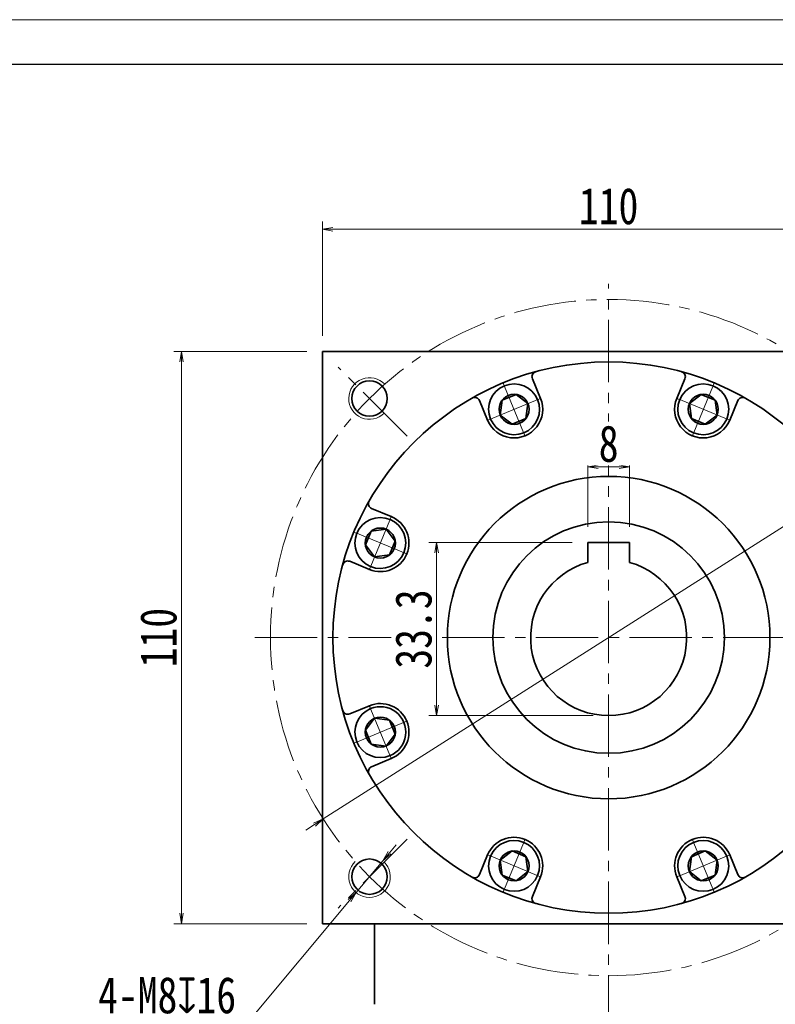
# Model space of a CAD drawing. Header units: millimetres. Extents: x -24 to 716, y -22 to 491.
# Tile 5 of 6: x 311 to 456, y 301 to 491. Entities that reach past the tile are written whole.
import ezdxf

# ---------------------------------------------------------------- set-up
doc = ezdxf.new("R2010")
doc.units = ezdxf.units.MM
doc.set_wipeout_variables(frame=1)
doc.linetypes.add('点画线', pattern=[18, 12, -2, 2, -2])
for name, color, linetype, lineweight in [('中心线层', 1, '点画线', 18), ('图框_外框线', 7, 'Continuous', 18), ('尺寸线层', 3, 'Continuous', 18), ('粗实线层', 7, 'Continuous', 35)]:
    doc.layers.add(name, color=color, linetype=linetype, lineweight=lineweight)
doc.styles.add('宋体', font='SimSun.ttf', dxfattribs={"width": 0.8})
doc.dimstyles.new('A水平标注$0', dxfattribs={"dimtxt": 3.5, "dimasz": 2, "dimexe": 1.5, "dimexo": 3, "dimgap": 1.1, "dimtad": 1, "dimtoh": 1, "dimdec": 4, "dimdsep": 46, "dimtxsty": '宋体', "dimblk": 'OPEN', "dimcen": 3, "dimclrd": 3, "dimclre": 3, "dimclrt": 6, "dimadec": 0, "dimazin": 0, "dimtm": 1e-09, "dimtfac": 1, "dimtdec": 4, "dimtix": 1, "dimtmove": 0, "dimatfit": 3, "dimldrblk": 'OPEN', "dimfxl": 0, "dimlwd": 13, "dimlwe": 13, "dimarcsym": 0})
doc.dimstyles.new('D直径标注φ25', dxfattribs={"dimtxt": 3.5, "dimasz": 2, "dimexe": 1, "dimexo": 3, "dimtad": 1, "dimtoh": 1, "dimdec": 1, "dimdsep": 46, "dimtxsty": '宋体', "dimblk": 'OPEN', "dimcen": 3, "dimclrd": 3, "dimclre": 3, "dimclrt": 130, "dimadec": 0, "dimazin": 0, "dimtm": 1e-09, "dimtfac": 1, "dimtdec": 1, "dimtmove": 0, "dimatfit": 0, "dimldrblk": 'OPEN', "dimfxl": 0, "dimlwd": 13, "dimlwe": 13, "dimarcsym": 0})
doc.dimstyles.new('螺孔(M8-7H)', dxfattribs={"dimtxt": 3.5, "dimasz": 2, "dimexe": 1.25, "dimexo": 3, "dimtad": 1, "dimtoh": 1, "dimdec": 4, "dimdsep": 46, "dimtxsty": '宋体', "dimblk": 'OPEN', "dimcen": 3, "dimclrd": 3, "dimclre": 3, "dimclrt": 2, "dimadec": 0, "dimazin": 0, "dimtm": 1e-09, "dimtfac": 1, "dimtdec": 4, "dimtmove": 0, "dimatfit": 3, "dimldrblk": 'OPEN', "dimfxl": 0, "dimlwd": 9, "dimlwe": 9, "dimarcsym": 0})

# ---------------------------------------------------------------- blocks, each defined once
blk = doc.blocks.new('_Open')
at = {"color": 0, "linetype": 'ByBlock', "lineweight": -2}
for p, q in [((-1, 0.167), (0, 0)), ((-1, -0.167), (0, 0)), ((0, 0), (-1, 0))]:
    blk.add_line(p, q, dxfattribs=at)
blk = doc.blocks.new('*D24')
at = {"layer": 'Defpoints', "color": 0, "transparency": 16777216}
for p in [(479.45, 450.44), (369.45, 426.94), (479.45, 426.94)]:
    blk.add_point(p, dxfattribs=at)
at = {"layer": '尺寸线层', "color": 3, "lineweight": 13, "transparency": 16777216}
for p, q in [((369.45, 429.94), (369.45, 451.94)), ((479.45, 429.94), (479.45, 451.94)), ((371.45, 450.44), (477.45, 450.44))]:
    blk.add_line(p, q, dxfattribs=at)
at = {"layer": '尺寸线层', "color": 3, "lineweight": 13, "transparency": 16777216, "xscale": 2, "yscale": 2, "zscale": 2, "rotation": 180}
blk.add_blockref('_Open', (369.45, 450.44), dxfattribs=at)
at = {"layer": '尺寸线层', "color": 3, "lineweight": 13, "transparency": 16777216, "xscale": 2, "yscale": 2, "zscale": 2}
blk.add_blockref('_Open', (479.45, 450.44), dxfattribs=at)
at = {"layer": '尺寸线层', "color": 6, "transparency": 16777216, "insert": (424.45, 454.86), "char_height": 7, "attachment_point": 5, "style": '宋体', "bg_fill": 3, "box_fill_scale": 1.1, "bg_fill_color": 257, "bg_fill_transparency": 0}
blk.add_mtext('110', dxfattribs=at)
blk = doc.blocks.new('*D25')
at = {"layer": 'Defpoints', "color": 0, "transparency": 16777216}
for p in [(342.37, 426.94), (369.45, 426.94), (369.45, 316.94)]:
    blk.add_point(p, dxfattribs=at)
at = {"layer": '尺寸线层', "color": 3, "lineweight": 13, "transparency": 16777216}
for p, q in [((366.45, 426.94), (340.87, 426.94)), ((342.37, 318.94), (342.37, 424.94)), ((366.45, 316.94), (340.87, 316.94))]:
    blk.add_line(p, q, dxfattribs=at)
at = {"layer": '尺寸线层', "color": 3, "lineweight": 13, "transparency": 16777216, "xscale": 2, "yscale": 2, "zscale": 2}
for p, rotation in [((342.37, 426.94), 90), ((342.37, 316.94), 270)]:
    blk.add_blockref('_Open', p, dxfattribs=dict(at, rotation=rotation))
at = {"layer": '尺寸线层', "color": 6, "transparency": 16777216, "insert": (337.95, 371.94), "char_height": 7, "attachment_point": 5, "rotation": 90, "style": '宋体', "bg_fill": 3, "box_fill_scale": 1.1, "bg_fill_color": 257, "bg_fill_transparency": 0}
blk.add_mtext('110', dxfattribs=at)
blk = doc.blocks.new('*D26')
at = {"layer": 'Defpoints', "color": 0, "transparency": 16777216}
for p in [(479.31, 406.82), (369.6, 337.07)]:
    blk.add_point(p, dxfattribs=at)
at = {"layer": '尺寸线层', "color": 3, "lineweight": 13, "transparency": 16777216}
for p, q in [((480.99, 407.89), (487.49, 412.02)), ((487.49, 412.02), (506.17, 412.02)), ((369.6, 337.07), (479.31, 406.82)), ((367.91, 335.99), (366.23, 334.92))]:
    blk.add_line(p, q, dxfattribs=at)
at = {"layer": '尺寸线层', "color": 3, "lineweight": 13, "transparency": 16777216, "xscale": 2, "yscale": 2, "zscale": 2}
for p, rotation in [((479.31, 406.82), 212.4482574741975), ((369.6, 337.07), 32.4482574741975)]:
    blk.add_blockref('_Open', p, dxfattribs=dict(at, rotation=rotation))
at = {"layer": '尺寸线层', "color": 130, "transparency": 16777216, "insert": (497.33, 416.68), "char_height": 7, "attachment_point": 5, "style": '宋体'}
blk.add_mtext('φ130', dxfattribs=at)
blk = doc.blocks.new('*X6')
at = {"layer": '中心线层', "linetype": '点画线', "lineweight": 18}
for p, q in [((0, -5.64), (0, 5.64)), ((-5.64, 0), (5.64, 0))]:
    blk.add_line(p, q, dxfattribs=at)
at = {"layer": '粗实线层'}
for p, q in [((-2.89, 0), (-1.44, 2.5)), ((-1.44, 2.5), (1.44, 2.5)), ((2.89, 0), (1.44, 2.5)), ((2.89, 0), (1.44, 2.5)), ((-2.89, 0), (-1.44, -2.5)), ((2.89, 0), (1.44, -2.5)), ((-1.44, -2.5), (1.44, -2.5))]:
    blk.add_line(p, q, dxfattribs=at)
blk.add_circle((0, 0), 2.89, dxfattribs=at)
for start, end in [(0, 180), (180, 360)]:
    blk.add_arc((0, 0), 4.89, start, end, dxfattribs=at)
blk = doc.blocks.new('*D9')
at = {"layer": 'Defpoints', "color": 0, "transparency": 16777216}
for p in [(420.45, 404.77), (420.45, 390.24), (428.45, 390.24)]:
    blk.add_point(p, dxfattribs=at)
at = {"layer": '尺寸线层', "color": 3, "lineweight": 13, "transparency": 16777216}
for p, q in [((420.45, 393.24), (420.45, 406.27)), ((428.45, 393.24), (428.45, 406.27)), ((426.45, 404.77), (422.45, 404.77))]:
    blk.add_line(p, q, dxfattribs=at)
at = {"layer": '尺寸线层', "color": 3, "lineweight": 13, "transparency": 16777216, "xscale": 2, "yscale": 2, "zscale": 2, "rotation": 180}
blk.add_blockref('_Open', (420.45, 404.77), dxfattribs=at)
at = {"layer": '尺寸线层', "color": 3, "lineweight": 13, "transparency": 16777216, "xscale": 2, "yscale": 2, "zscale": 2}
blk.add_blockref('_Open', (428.45, 404.77), dxfattribs=at)
at = {"layer": '尺寸线层', "color": 6, "transparency": 16777216, "insert": (424.45, 409.19), "char_height": 7, "attachment_point": 5, "style": '宋体', "bg_fill": 3, "box_fill_scale": 1.1, "bg_fill_color": 257, "bg_fill_transparency": 0}
blk.add_mtext('8', dxfattribs=at)
blk = doc.blocks.new('*D10')
at = {"layer": 'Defpoints', "color": 0, "transparency": 16777216}
for p in [(420.45, 390.24), (391.39, 356.94), (424.45, 356.94)]:
    blk.add_point(p, dxfattribs=at)
at = {"layer": '尺寸线层', "color": 3, "lineweight": 13, "transparency": 16777216}
for p, q in [((417.45, 390.24), (389.89, 390.24)), ((391.39, 388.24), (391.39, 358.94)), ((421.45, 356.94), (389.89, 356.94))]:
    blk.add_line(p, q, dxfattribs=at)
at = {"layer": '尺寸线层', "color": 3, "lineweight": 13, "transparency": 16777216, "xscale": 2, "yscale": 2, "zscale": 2}
for p, rotation in [((391.39, 390.24), 90), ((391.39, 356.94), 270)]:
    blk.add_blockref('_Open', p, dxfattribs=dict(at, rotation=rotation))
at = {"layer": '尺寸线层', "color": 6, "transparency": 16777216, "insert": (386.97, 373.59), "char_height": 7, "attachment_point": 5, "rotation": 90, "style": '宋体', "bg_fill": 3, "box_fill_scale": 1.1, "bg_fill_color": 257, "bg_fill_transparency": 0}
blk.add_mtext('33.3', dxfattribs=at)
blk = doc.blocks.new('*D31')
at = {"color": 3, "lineweight": 9, "transparency": 16777216}
for p, q in [((382.34, 330.59), (383.62, 332.12)), ((381.06, 329.05), (375.93, 322.91)), ((355.61, 298.59), (374.65, 321.38)), ((324.56, 298.59), (355.61, 298.59))]:
    blk.add_line(p, q, dxfattribs=at)
at = {"layer": 'Defpoints', "color": 0, "transparency": 16777216}
for p in [(381.06, 329.05), (375.93, 322.91)]:
    blk.add_point(p, dxfattribs=at)
at = {"color": 3, "lineweight": 9, "transparency": 16777216, "xscale": 2, "yscale": 2, "zscale": 2}
for p, rotation in [((381.06, 329.05), 230.1315692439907), ((375.93, 322.91), 50.1315692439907)]:
    blk.add_blockref('_Open', p, dxfattribs=dict(at, rotation=rotation))
at = {"color": 2, "transparency": 16777216, "insert": (339.59, 303.16), "char_height": 7, "attachment_point": 5, "style": '宋体'}
blk.add_mtext('4-M8{\\famgdt|b0|i0|c0|p0;x}{16}', dxfattribs=at)

msp = doc.modelspace()

# ---------------------------------------------------------------- linework, layer by layer
at = {"layer": '中心线层'}
for p, q in [((424.45352, 151.02673), (424.45352, 439.94221)), ((385.73351, 410.66222), (372.45737, 423.93836)), ((356.45352, 371.94221), (492.45352, 371.94221)), ((385.73351, 333.2222), (372.45737, 319.94606)), ((385.73351, 333.2222), (372.45737, 319.94606))]:
    msp.add_line(p, q, dxfattribs=at)
msp.add_circle((424.45352, 371.94221), 65, dxfattribs=at)
at = {"layer": '粗实线层'}
for p, q in [((369.45352, 316.94221), (369.45352, 426.94221)), ((369.45352, 426.94221), (479.45352, 426.94221)), ((411.3574, 417.93124), (409.7914, 421.7119)), ((437.54965, 417.93124), (439.11565, 421.7119)), ((401.19472, 413.72173), (399.62872, 417.50238)), ((447.71232, 413.72173), (449.27832, 417.50238)), ((382.674, 395.20101), (378.89335, 396.76701)), ((428.45352, 390.24221), (420.45352, 390.24221)), ((420.45352, 390.24221), (420.45352, 386.39904)), ((428.45352, 390.24221), (428.45352, 386.39904)), ((378.46448, 385.03833), (374.68383, 386.60433)), ((378.46448, 358.84608), (374.68383, 357.28008)), ((382.674, 348.68341), (378.89335, 347.11741)), ((401.19472, 330.16269), (399.62872, 326.38203)), ((447.71232, 330.16269), (449.27832, 326.38203)), ((411.3574, 325.95317), (409.7914, 322.17252)), ((437.54965, 325.95317), (439.11565, 322.17252)), ((479.45352, 316.94221), (369.45352, 316.94221)), ((379.45352, 301.44221), (379.45352, 316.94221))]:
    msp.add_line(p, q, dxfattribs=at)
for centre, radius in [((424.45352, 371.94221), 53), ((378.49158, 417.90415), 3.4), ((378.49158, 325.98027), 3.4), ((378.49158, 325.98027), 3.4)]:
    msp.add_circle(centre, radius, dxfattribs=at)
for centre, radius, start, end in [((410.71528, 422.09458), 1, 105.3191645, 202.5000344), ((438.19177, 422.09458), 1, 337.4999656, 74.6808355), ((398.70484, 417.1197), 1, 22.4999656, 119.6808355), ((406.27606, 415.82649), 5.5, 202.5, 22.5), ((442.63098, 415.82649), 5.5, 157.5, 337.5), ((450.2022, 417.1197), 1, 60.3191645, 157.5000344), ((379.27603, 397.69088), 1, 150.3191645, 247.5000344), ((380.56924, 390.11967), 5.5, 247.5, 67.5), ((374.30115, 385.68045), 1, 67.4999656, 164.6808355), ((424.45352, 371.94221), 15, 105.46601, 74.53399), ((374.30115, 358.20396), 1, 195.3191645, 292.5000344), ((380.56924, 353.76474), 5.5, 292.5, 112.5), ((379.27603, 346.19353), 1, 112.4999656, 209.6808355), ((406.27606, 328.05793), 5.5, 337.5, 157.5), ((442.63098, 328.05793), 5.5, 22.5, 202.5), ((398.70484, 326.76472), 1, 240.3191645, 337.5000344), ((450.2022, 326.76472), 1, 202.4999656, 299.6808355), ((410.71528, 321.78983), 1, 157.4999656, 254.6808355), ((438.19177, 321.78983), 1, 285.3191645, 22.5000344)]:
    msp.add_arc(centre, radius, start, end, dxfattribs=at)
at = {"layer": '粗实线层', "lineweight": 18}
for centre, start, end in [((378.49158, 417.90415), 43.2367746, 315), ((378.49158, 325.98027), 133.2367746, 45), ((378.49158, 325.98027), 133.2367746, 45)]:
    msp.add_arc(centre, 4, start, end, dxfattribs=at)

# ---------------------------------------------------------------- next in the draw order: dimensions: what is measured, and where the dimension line sits
at = {"layer": '尺寸线层'}
dim = msp.add_linear_dim(base=(479.45352, 450.44185), p1=(369.45352, 426.94221), p2=(479.45352, 426.94221), dimstyle='A水平标注$0', override={"dimtxt": 7, "dimgap": 1, "dimdec": 1, "dimpost": '<>', "dimblk": 'Open', "dimtvp": 0.1, "dimtfill": 1, "dimtfillclr": 256}, dxfattribs=at)
dim.commit()
dim.dimension.update_dxf_attribs({"geometry": '*D24', "text_midpoint": (424.45352, 454.86364)})

# ---------------------------------------------------------------- next in the draw order: wipeouts: each hides what was drawn before it
for points in [[(401.75829, 329.92925), (401.74784, 329.90384), (401.73754, 329.87836), (401.72739, 329.85283), (401.71737, 329.82725), (401.7075, 329.8016), (401.69778, 329.77591), (401.6882, 329.75015), (401.67876, 329.72435), (401.66947, 329.69849), (401.66032, 329.67258), (401.65132, 329.64662), (401.64247, 329.62061), (401.63376, 329.59455), (401.6252, 329.56844), (401.61679, 329.54228), (401.60852, 329.51608), (401.6004, 329.48983), (401.59243, 329.46354), (401.58461, 329.4372), (401.57693, 329.41081), (401.5694, 329.38439), (401.56202, 329.35792), (401.55479, 329.33141), (401.54771, 329.30486), (401.54078, 329.27828), (401.534, 329.25165), (401.52737, 329.22499), (401.52088, 329.19829), (401.51455, 329.17155), (401.50837, 329.14478), (401.50837, 329.14478), (401.46279, 328.92082), (401.42773, 328.69499), (401.40326, 328.46776), (401.38944, 328.23964), (401.38628, 328.01111), (401.39381, 327.7827), (401.412, 327.55488), (401.44082, 327.32816), (401.4802, 327.10304), (401.53005, 326.88), (401.59027, 326.65953), (401.66073, 326.44212), (401.74127, 326.22824), (401.83171, 326.01835), (401.93186, 325.81292), (402.0415, 325.6124), (402.16039, 325.41721), (402.28827, 325.2278), (402.42486, 325.04456), (402.56986, 324.86791), (402.72296, 324.69823), (402.88382, 324.53588), (403.05209, 324.38123), (403.2274, 324.23461), (403.40937, 324.09634), (403.5976, 323.96672), (403.79168, 323.84604), (403.99119, 323.73456), (404.19569, 323.63253), (404.40474, 323.54016), (404.40474, 323.54016), (404.61787, 323.45766), (404.83462, 323.3852), (405.05452, 323.32296), (405.27709, 323.27105), (405.50185, 323.22961), (405.72829, 323.19871), (405.95593, 323.17842), (406.18427, 323.16879), (406.41281, 323.16984), (406.64105, 323.18157), (406.8685, 323.20395), (407.09465, 323.23693), (407.31901, 323.28045), (407.54109, 323.33439), (407.76041, 323.39866), (407.97649, 323.4731), (408.18885, 323.55756), (408.39704, 323.65185), (408.60059, 323.75576), (408.79907, 323.86907), (408.99203, 323.99153), (409.17906, 324.12287), (409.35975, 324.26281), (409.53371, 324.41104), (409.70055, 324.56723), (409.85991, 324.73105), (410.01144, 324.90214), (410.15481, 325.08011), (410.28971, 325.2646), (410.41584, 325.45518), (410.41584, 325.45518), (410.4304, 325.47848), (410.44483, 325.50187), (410.45912, 325.52533), (410.47329, 325.54888), (410.48732, 325.5725), (410.50122, 325.5962), (410.51499, 325.61998), (410.52862, 325.64384), (410.54211, 325.66777), (410.55548, 325.69178), (410.5687, 325.71586), (410.5818, 325.74002), (410.59475, 325.76425), (410.60757, 325.78855), (410.62026, 325.81292), (410.6328, 325.83737), (410.64521, 325.86189), (410.65748, 325.88647), (410.66961, 325.91112), (410.68161, 325.93584), (410.69346, 325.96063), (410.70517, 325.98549), (410.71675, 326.01041), (410.72818, 326.03539), (410.73948, 326.06044), (410.75063, 326.08555), (410.76164, 326.11072), (410.77251, 326.13596), (410.78324, 326.16125), (410.79383, 326.18661), (410.79383, 326.18661), (410.88557, 326.42561), (410.96469, 326.66909), (411.03095, 326.91638), (411.08417, 327.1668), (411.12422, 327.41966), (411.15098, 327.67426), (411.16438, 327.92992), (411.16438, 328.18593), (411.15098, 328.44159), (411.12422, 328.6962), (411.08417, 328.94906), (411.03095, 329.19948), (410.96469, 329.44676), (410.88557, 329.69025), (410.79383, 329.92925), (410.6897, 330.16313), (410.57347, 330.39124), (410.44547, 330.61295), (410.30604, 330.82766), (410.15556, 331.03477), (409.99444, 331.23373), (409.82314, 331.42398), (409.64211, 331.60501), (409.45186, 331.77631), (409.2529, 331.93743), (409.04578, 332.08791), (408.83108, 332.22734), (408.60936, 332.35535), (408.38126, 332.47157), (408.14738, 332.5757), (408.14738, 332.5757), (407.90837, 332.66745), (407.66489, 332.74656), (407.41761, 332.81282), (407.16719, 332.86605), (406.91433, 332.90609), (406.65972, 332.93286), (406.40406, 332.94625), (406.14805, 332.94625), (405.89239, 332.93286), (405.63779, 332.90609), (405.38493, 332.86605), (405.13451, 332.81282), (404.88722, 332.74656), (404.64374, 332.66745), (404.40474, 332.5757), (404.17086, 332.47157), (403.94275, 332.35535), (403.72104, 332.22734), (403.50633, 332.08791), (403.29921, 331.93743), (403.10026, 331.77631), (402.91, 331.60501), (402.72898, 331.42398), (402.55767, 331.23373), (402.39656, 331.03477), (402.24608, 330.82766), (402.10665, 330.61295), (401.97864, 330.39124), (401.86242, 330.16313)], [(438.11321, 326.18661), (438.1238, 326.16125), (438.13453, 326.13596), (438.1454, 326.11072), (438.15641, 326.08555), (438.16756, 326.06044), (438.17886, 326.03539), (438.19029, 326.01041), (438.20187, 325.98549), (438.21358, 325.96063), (438.22544, 325.93584), (438.23743, 325.91112), (438.24956, 325.88647), (438.26183, 325.86189), (438.27424, 325.83737), (438.28679, 325.81292), (438.29947, 325.78855), (438.31229, 325.76425), (438.32525, 325.74002), (438.33834, 325.71586), (438.35157, 325.69178), (438.36493, 325.66777), (438.37843, 325.64384), (438.39206, 325.61998), (438.40582, 325.5962), (438.41972, 325.5725), (438.43375, 325.54888), (438.44792, 325.52533), (438.46221, 325.50187), (438.47664, 325.47848), (438.4912, 325.45518), (438.4912, 325.45518), (438.61733, 325.2646), (438.75223, 325.08011), (438.8956, 324.90214), (439.04713, 324.73105), (439.20649, 324.56723), (439.37333, 324.41104), (439.54729, 324.26281), (439.72798, 324.12287), (439.91501, 323.99153), (440.10797, 323.86907), (440.30645, 323.75576), (440.51, 323.65185), (440.71819, 323.55756), (440.93055, 323.4731), (441.14663, 323.39866), (441.36595, 323.33439), (441.58803, 323.28045), (441.8124, 323.23693), (442.03855, 323.20395), (442.26599, 323.18157), (442.49423, 323.16984), (442.72277, 323.16879), (442.95111, 323.17842), (443.17875, 323.19871), (443.4052, 323.22961), (443.62995, 323.27105), (443.85252, 323.32296), (444.07242, 323.3852), (444.28917, 323.45766), (444.50231, 323.54016), (444.50231, 323.54016), (444.71135, 323.63253), (444.91585, 323.73456), (445.11536, 323.84604), (445.30944, 323.96672), (445.49767, 324.09634), (445.67964, 324.23461), (445.85495, 324.38123), (446.02322, 324.53588), (446.18408, 324.69823), (446.33718, 324.86791), (446.48218, 325.04456), (446.61877, 325.2278), (446.74665, 325.41721), (446.86554, 325.6124), (446.97518, 325.81292), (447.07533, 326.01835), (447.16578, 326.22824), (447.24631, 326.44212), (447.31677, 326.65953), (447.37699, 326.88), (447.42684, 327.10304), (447.46622, 327.32816), (447.49504, 327.55488), (447.51323, 327.7827), (447.52076, 328.01111), (447.51761, 328.23964), (447.50378, 328.46776), (447.47931, 328.69499), (447.44425, 328.92082), (447.39867, 329.14478), (447.39867, 329.14478), (447.39249, 329.17155), (447.38616, 329.19829), (447.37968, 329.22499), (447.37304, 329.25165), (447.36626, 329.27828), (447.35933, 329.30486), (447.35225, 329.33141), (447.34502, 329.35792), (447.33764, 329.38439), (447.33011, 329.41081), (447.32244, 329.4372), (447.31461, 329.46354), (447.30664, 329.48983), (447.29852, 329.51608), (447.29025, 329.54228), (447.28184, 329.56844), (447.27328, 329.59455), (447.26457, 329.62061), (447.25572, 329.64662), (447.24672, 329.67258), (447.23757, 329.69849), (447.22828, 329.72435), (447.21885, 329.75015), (447.20926, 329.77591), (447.19954, 329.8016), (447.18967, 329.82725), (447.17966, 329.85283), (447.1695, 329.87836), (447.1592, 329.90384), (447.14876, 329.92925), (447.14876, 329.92925), (447.04463, 330.16313), (446.9284, 330.39124), (446.80039, 330.61295), (446.66096, 330.82766), (446.51048, 331.03477), (446.34937, 331.23373), (446.17806, 331.42398), (445.99704, 331.60501), (445.80679, 331.77631), (445.60783, 331.93743), (445.40071, 332.08791), (445.186, 332.22734), (444.96429, 332.35535), (444.73618, 332.47157), (444.50231, 332.5757), (444.2633, 332.66745), (444.01982, 332.74656), (443.77253, 332.81282), (443.52212, 332.86605), (443.26926, 332.90609), (443.01465, 332.93286), (442.75899, 332.94625), (442.50298, 332.94625), (442.24732, 332.93286), (441.99271, 332.90609), (441.73985, 332.86605), (441.48944, 332.81282), (441.24215, 332.74656), (440.99867, 332.66745), (440.75966, 332.5757), (440.75966, 332.5757), (440.52578, 332.47157), (440.29768, 332.35535), (440.07597, 332.22734), (439.86126, 332.08791), (439.65414, 331.93743), (439.45518, 331.77631), (439.26493, 331.60501), (439.0839, 331.42398), (438.9126, 331.23373), (438.75149, 331.03477), (438.60101, 330.82766), (438.46157, 330.61295), (438.33357, 330.39124), (438.21734, 330.16313), (438.11321, 329.92925), (438.02147, 329.69025), (437.94236, 329.44676), (437.8761, 329.19948), (437.82287, 328.94906), (437.78282, 328.6962), (437.75606, 328.44159), (437.74266, 328.18593), (437.74266, 327.92992), (437.75606, 327.67426), (437.78282, 327.41966), (437.82287, 327.1668), (437.8761, 326.91638), (437.94236, 326.66909), (438.02147, 326.42561)]]:
    msp.add_wipeout(points).dxf.layer = '粗实线层'

# ---------------------------------------------------------------- next in the draw order: block references
at = {"layer": '粗实线层'}
for p, rotation in [((406.27606, 328.05793), 157.5000000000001), ((442.63098, 328.05793), 202.4999999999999)]:
    msp.add_blockref('*X6', p, dxfattribs=dict(at, rotation=rotation))

# ---------------------------------------------------------------- next in the draw order: dimensions: what is measured, and where the dimension line sits
at = {"layer": '尺寸线层'}
dim = msp.add_linear_dim(base=(342.37113, 426.94221), p1=(369.45352, 316.94221), p2=(369.45352, 426.94221), angle=90, dimstyle='A水平标注$0', override={"dimtxt": 7, "dimgap": 1, "dimdec": 1, "dimpost": '<>', "dimblk": 'Open', "dimtvp": 0.1, "dimtfill": 1, "dimtfillclr": 256}, dxfattribs=at)
dim.commit()
dim.dimension.update_dxf_attribs({"geometry": '*D25', "text_midpoint": (337.94935, 371.94221)})

# ---------------------------------------------------------------- next in the draw order: dimensions: what is measured, and where the dimension line sits
dim = msp.add_diameter_dim_2p(p1=(381.05569, 329.05034), p2=(375.92747, 322.91019), text='4-M<>{\\famgdt|b0|i0|c0|p0;x}{16}', dimstyle='螺孔(M8-7H)', override={"dimtxt": 7, "dimgap": 1, "dimtad": 1, "dimtih": 0, "dimtoh": 1, "dimdec": 4, "dimlfac": 1, "dimpost": '<>', "dimcen": 0, "dimse1": 0, "dimse2": 0, "dimsd1": 0, "dimsd2": 0, "dimtix": 0, "dimtofl": 1, "dimatfit": 3, "dimtvp": 0.1, "dimtfill": 0})
dim.commit()
dim.dimension.update_dxf_attribs({"geometry": '*D31', "text_midpoint": (339.58678, 298.5877), "dimtype": 163})
dim = msp.add_diameter_dim_2p(p1=(369.60156, 337.06725), p2=(479.30548, 406.81716), dimstyle='D直径标注φ25', override={"dimtxt": 7, "dimgap": 1, "dimpost": 'φ<>', "dimtfill": 0}, dxfattribs=at)
dim.commit()
dim.dimension.update_dxf_attribs({"geometry": '*D26', "text_midpoint": (497.32967, 412.02196), "dimtype": 163})

# ---------------------------------------------------------------- next in the draw order: dimensions: what is measured, and where the dimension line sits
dim = msp.add_linear_dim(base=(420.45352, 404.77021), p1=(428.45352, 390.24221), p2=(420.45352, 390.24221), dimstyle='A水平标注$0', override={"dimtxt": 7, "dimgap": 1, "dimdec": 1, "dimpost": '<>', "dimblk": 'Open', "dimtvp": 0.1, "dimtfill": 1, "dimtfillclr": 256}, dxfattribs=at)
dim.commit()
dim.dimension.update_dxf_attribs({"geometry": '*D9', "text_midpoint": (424.45352, 409.192)})

# ---------------------------------------------------------------- next in the draw order: wipeouts: each hides what was drawn before it
for points in [[(410.79383, 417.69781), (410.78324, 417.72316), (410.77251, 417.74846), (410.76164, 417.77369), (410.75063, 417.79887), (410.73948, 417.82398), (410.72818, 417.84903), (410.71675, 417.87401), (410.70517, 417.89893), (410.69346, 417.92378), (410.68161, 417.94857), (410.66961, 417.97329), (410.65748, 417.99794), (410.64521, 418.02253), (410.6328, 418.04704), (410.62026, 418.07149), (410.60757, 418.09586), (410.59475, 418.12017), (410.5818, 418.1444), (410.5687, 418.16855), (410.55548, 418.19264), (410.54211, 418.21665), (410.52862, 418.24058), (410.51499, 418.26443), (410.50122, 418.28821), (410.48732, 418.31192), (410.47329, 418.33554), (410.45912, 418.35908), (410.44483, 418.38255), (410.4304, 418.40593), (410.41584, 418.42923), (410.41584, 418.42923), (410.28971, 418.61982), (410.15481, 418.8043), (410.01144, 418.98228), (409.85991, 419.15336), (409.70055, 419.31718), (409.53371, 419.47338), (409.35975, 419.6216), (409.17906, 419.76154), (408.99203, 419.89288), (408.79907, 420.01534), (408.60059, 420.12865), (408.39704, 420.23256), (408.18885, 420.32685), (407.97649, 420.41131), (407.76041, 420.48575), (407.54109, 420.55002), (407.31901, 420.60397), (407.09465, 420.64748), (406.8685, 420.68046), (406.64105, 420.70284), (406.41281, 420.71457), (406.18427, 420.71562), (405.95593, 420.706), (405.72829, 420.68571), (405.50185, 420.65481), (405.27709, 420.61336), (405.05452, 420.56146), (404.83462, 420.49921), (404.61787, 420.42676), (404.40474, 420.34426), (404.40474, 420.34426), (404.19569, 420.25189), (403.99119, 420.14985), (403.79168, 420.03837), (403.5976, 419.91769), (403.40937, 419.78807), (403.2274, 419.6498), (403.05209, 419.50318), (402.88382, 419.34853), (402.72296, 419.18619), (402.56986, 419.0165), (402.42486, 418.83985), (402.28827, 418.65662), (402.16039, 418.4672), (402.0415, 418.27202), (401.93186, 418.07149), (401.83171, 417.86606), (401.74127, 417.65618), (401.66073, 417.44229), (401.59027, 417.22488), (401.53005, 417.00442), (401.4802, 416.78138), (401.44082, 416.55625), (401.412, 416.32954), (401.39381, 416.10172), (401.38628, 415.8733), (401.38944, 415.64478), (401.40326, 415.41666), (401.42773, 415.18943), (401.46279, 414.96359), (401.50837, 414.73964), (401.50837, 414.73964), (401.51455, 414.71287), (401.52088, 414.68613), (401.52737, 414.65943), (401.534, 414.63276), (401.54078, 414.60614), (401.54771, 414.57955), (401.55479, 414.553), (401.56202, 414.52649), (401.5694, 414.50003), (401.57693, 414.4736), (401.58461, 414.44722), (401.59243, 414.42088), (401.6004, 414.39458), (401.60852, 414.36833), (401.61679, 414.34213), (401.6252, 414.31597), (401.63376, 414.28987), (401.64247, 414.26381), (401.65132, 414.23779), (401.66032, 414.21183), (401.66947, 414.18592), (401.67876, 414.16007), (401.6882, 414.13426), (401.69778, 414.10851), (401.7075, 414.08281), (401.71737, 414.05717), (401.72739, 414.03158), (401.73754, 414.00605), (401.74784, 413.98058), (401.75829, 413.95516), (401.75829, 413.95516), (401.86242, 413.72129), (401.97864, 413.49318), (402.10665, 413.27147), (402.24608, 413.05676), (402.39656, 412.84964), (402.55767, 412.65068), (402.72898, 412.46043), (402.91, 412.2794), (403.10026, 412.1081), (403.29921, 411.94699), (403.50633, 411.79651), (403.72104, 411.65707), (403.94275, 411.52907), (404.17086, 411.41284), (404.40474, 411.30871), (404.64374, 411.21697), (404.88722, 411.13786), (405.13451, 411.0716), (405.38493, 411.01837), (405.63779, 410.97832), (405.89239, 410.95156), (406.14805, 410.93816), (406.40406, 410.93816), (406.65972, 410.95156), (406.91433, 410.97832), (407.16719, 411.01837), (407.41761, 411.0716), (407.66489, 411.13786), (407.90837, 411.21697), (408.14738, 411.30871), (408.14738, 411.30871), (408.38126, 411.41284), (408.60936, 411.52907), (408.83108, 411.65707), (409.04578, 411.79651), (409.2529, 411.94699), (409.45186, 412.1081), (409.64211, 412.2794), (409.82314, 412.46043), (409.99444, 412.65068), (410.15556, 412.84964), (410.30604, 413.05676), (410.44547, 413.27147), (410.57347, 413.49318), (410.6897, 413.72129), (410.79383, 413.95516), (410.88557, 414.19417), (410.96469, 414.43765), (411.03095, 414.68494), (411.08417, 414.93535), (411.12422, 415.18821), (411.15098, 415.44282), (411.16438, 415.69848), (411.16438, 415.95449), (411.15098, 416.21015), (411.12422, 416.46476), (411.08417, 416.71762), (411.03095, 416.96803), (410.96469, 417.21532), (410.88557, 417.4588)], [(447.14876, 413.95516), (447.1592, 413.98058), (447.1695, 414.00605), (447.17966, 414.03158), (447.18967, 414.05717), (447.19954, 414.08281), (447.20926, 414.10851), (447.21885, 414.13426), (447.22828, 414.16007), (447.23757, 414.18592), (447.24672, 414.21183), (447.25572, 414.23779), (447.26457, 414.26381), (447.27328, 414.28987), (447.28184, 414.31597), (447.29025, 414.34213), (447.29852, 414.36833), (447.30664, 414.39458), (447.31461, 414.42088), (447.32244, 414.44722), (447.33011, 414.4736), (447.33764, 414.50003), (447.34502, 414.52649), (447.35225, 414.553), (447.35933, 414.57955), (447.36626, 414.60614), (447.37304, 414.63276), (447.37968, 414.65943), (447.38616, 414.68613), (447.39249, 414.71287), (447.39867, 414.73964), (447.39867, 414.73964), (447.44425, 414.96359), (447.47931, 415.18943), (447.50378, 415.41666), (447.51761, 415.64478), (447.52076, 415.8733), (447.51323, 416.10172), (447.49504, 416.32954), (447.46622, 416.55625), (447.42684, 416.78138), (447.37699, 417.00442), (447.31677, 417.22488), (447.24631, 417.44229), (447.16578, 417.65618), (447.07533, 417.86606), (446.97518, 418.07149), (446.86554, 418.27202), (446.74665, 418.4672), (446.61877, 418.65662), (446.48218, 418.83985), (446.33718, 419.0165), (446.18408, 419.18619), (446.02322, 419.34853), (445.85495, 419.50318), (445.67964, 419.6498), (445.49767, 419.78807), (445.30944, 419.91769), (445.11536, 420.03837), (444.91585, 420.14985), (444.71135, 420.25189), (444.50231, 420.34426), (444.50231, 420.34426), (444.28917, 420.42676), (444.07242, 420.49921), (443.85252, 420.56146), (443.62995, 420.61336), (443.4052, 420.65481), (443.17875, 420.68571), (442.95111, 420.706), (442.72277, 420.71562), (442.49423, 420.71457), (442.26599, 420.70284), (442.03855, 420.68046), (441.8124, 420.64748), (441.58803, 420.60397), (441.36595, 420.55002), (441.14663, 420.48575), (440.93055, 420.41131), (440.71819, 420.32685), (440.51, 420.23256), (440.30645, 420.12865), (440.10797, 420.01534), (439.91501, 419.89288), (439.72798, 419.76154), (439.54729, 419.6216), (439.37333, 419.47338), (439.20649, 419.31718), (439.04713, 419.15336), (438.8956, 418.98228), (438.75223, 418.8043), (438.61733, 418.61982), (438.4912, 418.42923), (438.4912, 418.42923), (438.47664, 418.40593), (438.46221, 418.38255), (438.44792, 418.35908), (438.43375, 418.33554), (438.41972, 418.31192), (438.40582, 418.28821), (438.39206, 418.26443), (438.37843, 418.24058), (438.36493, 418.21665), (438.35157, 418.19264), (438.33834, 418.16855), (438.32525, 418.1444), (438.31229, 418.12017), (438.29947, 418.09586), (438.28679, 418.07149), (438.27424, 418.04704), (438.26183, 418.02253), (438.24956, 417.99794), (438.23743, 417.97329), (438.22544, 417.94857), (438.21358, 417.92378), (438.20187, 417.89893), (438.19029, 417.87401), (438.17886, 417.84903), (438.16756, 417.82398), (438.15641, 417.79887), (438.1454, 417.77369), (438.13453, 417.74846), (438.1238, 417.72316), (438.11321, 417.69781), (438.11321, 417.69781), (438.02147, 417.4588), (437.94236, 417.21532), (437.8761, 416.96803), (437.82287, 416.71762), (437.78282, 416.46476), (437.75606, 416.21015), (437.74266, 415.95449), (437.74266, 415.69848), (437.75606, 415.44282), (437.78282, 415.18821), (437.82287, 414.93535), (437.8761, 414.68494), (437.94236, 414.43765), (438.02147, 414.19417), (438.11321, 413.95516), (438.21734, 413.72129), (438.33357, 413.49318), (438.46157, 413.27147), (438.60101, 413.05676), (438.75149, 412.84964), (438.9126, 412.65068), (439.0839, 412.46043), (439.26493, 412.2794), (439.45518, 412.1081), (439.65414, 411.94699), (439.86126, 411.79651), (440.07597, 411.65707), (440.29768, 411.52907), (440.52578, 411.41284), (440.75966, 411.30871), (440.75966, 411.30871), (440.99867, 411.21697), (441.24215, 411.13786), (441.48944, 411.0716), (441.73985, 411.01837), (441.99271, 410.97832), (442.24732, 410.95156), (442.50298, 410.93816), (442.75899, 410.93816), (443.01465, 410.95156), (443.26926, 410.97832), (443.52212, 411.01837), (443.77253, 411.0716), (444.01982, 411.13786), (444.2633, 411.21697), (444.50231, 411.30871), (444.73618, 411.41284), (444.96429, 411.52907), (445.186, 411.65707), (445.40071, 411.79651), (445.60783, 411.94699), (445.80679, 412.1081), (445.99704, 412.2794), (446.17806, 412.46043), (446.34937, 412.65068), (446.51048, 412.84964), (446.66096, 413.05676), (446.80039, 413.27147), (446.9284, 413.49318), (447.04463, 413.72129)], [(382.44057, 394.63744), (382.41515, 394.64788), (382.38968, 394.65819), (382.36415, 394.66834), (382.33856, 394.67836), (382.31292, 394.68823), (382.28722, 394.69795), (382.26147, 394.70753), (382.23566, 394.71697), (382.2098, 394.72626), (382.18389, 394.7354), (382.15793, 394.7444), (382.13192, 394.75326), (382.10586, 394.76197), (382.07975, 394.77053), (382.0536, 394.77894), (382.02739, 394.78721), (382.00114, 394.79533), (381.97485, 394.8033), (381.94851, 394.81112), (381.92213, 394.8188), (381.8957, 394.82633), (381.86924, 394.8337), (381.84273, 394.84094), (381.81618, 394.84802), (381.78959, 394.85495), (381.76296, 394.86173), (381.7363, 394.86836), (381.7096, 394.87485), (381.68286, 394.88118), (381.65609, 394.88736), (381.65609, 394.88736), (381.43214, 394.93293), (381.2063, 394.968), (380.97907, 394.99247), (380.75095, 395.00629), (380.52243, 395.00945), (380.29401, 395.00192), (380.06619, 394.98373), (379.83947, 394.95491), (379.61435, 394.91553), (379.39131, 394.86568), (379.17085, 394.80546), (378.95344, 394.735), (378.73955, 394.65446), (378.52967, 394.56402), (378.32424, 394.46387), (378.12371, 394.35423), (377.92853, 394.23534), (377.73911, 394.10746), (377.55588, 393.97087), (377.37923, 393.82587), (377.20954, 393.67277), (377.0472, 393.51191), (376.89254, 393.34364), (376.74592, 393.16833), (376.60765, 392.98636), (376.47804, 392.79813), (376.35736, 392.60405), (376.24588, 392.40454), (376.14384, 392.20004), (376.05147, 391.99099), (376.05147, 391.99099), (375.96897, 391.77786), (375.89652, 391.56111), (375.83427, 391.3412), (375.78237, 391.11863), (375.74092, 390.89388), (375.71002, 390.66744), (375.68973, 390.4398), (375.6801, 390.21146), (375.68116, 389.98292), (375.69288, 389.75468), (375.71526, 389.52723), (375.74825, 389.30108), (375.79176, 389.07672), (375.84571, 388.85464), (375.90997, 388.63532), (375.98442, 388.41924), (376.06888, 388.20687), (376.16316, 387.99869), (376.26708, 387.79514), (376.38039, 387.59666), (376.50285, 387.4037), (376.63419, 387.21666), (376.77413, 387.03597), (376.92235, 386.86202), (377.07855, 386.69518), (377.24236, 386.53582), (377.41345, 386.38429), (377.59143, 386.24092), (377.77591, 386.10602), (377.96649, 385.97989), (377.96649, 385.97989), (377.9898, 385.96533), (378.01318, 385.9509), (378.03664, 385.9366), (378.06019, 385.92244), (378.08381, 385.90841), (378.10751, 385.89451), (378.13129, 385.88074), (378.15515, 385.86711), (378.17908, 385.85361), (378.20309, 385.84025), (378.22717, 385.82702), (378.25133, 385.81393), (378.27556, 385.80098), (378.29986, 385.78816), (378.32424, 385.77547), (378.34868, 385.76293), (378.3732, 385.75052), (378.39778, 385.73825), (378.42244, 385.72612), (378.44716, 385.71412), (378.47195, 385.70227), (378.4968, 385.69055), (378.52172, 385.67898), (378.5467, 385.66754), (378.57175, 385.65625), (378.59686, 385.6451), (378.62204, 385.63408), (378.64727, 385.62321), (378.67257, 385.61249), (378.69792, 385.6019), (378.69792, 385.6019), (378.93693, 385.51015), (379.18041, 385.43104), (379.4277, 385.36478), (379.67811, 385.31155), (379.93097, 385.27151), (380.18558, 385.24474), (380.44124, 385.23135), (380.69725, 385.23135), (380.95291, 385.24474), (381.20752, 385.27151), (381.46038, 385.31155), (381.71079, 385.36478), (381.95808, 385.43104), (382.20156, 385.51015), (382.44057, 385.6019), (382.67444, 385.70603), (382.90255, 385.82225), (383.12426, 385.95026), (383.33897, 386.08969), (383.54609, 386.24017), (383.74504, 386.40129), (383.9353, 386.57259), (384.11632, 386.75362), (384.28763, 386.94387), (384.44874, 387.14283), (384.59922, 387.34994), (384.73865, 387.56465), (384.86666, 387.78636), (384.98289, 388.01447), (385.08701, 388.24835), (385.08701, 388.24835), (385.17876, 388.48735), (385.25787, 388.73084), (385.32413, 388.97812), (385.37736, 389.22854), (385.41741, 389.4814), (385.44417, 389.73601), (385.45757, 389.99167), (385.45757, 390.24768), (385.44417, 390.50334), (385.41741, 390.75794), (385.37736, 391.0108), (385.32413, 391.26122), (385.25787, 391.50851), (385.17876, 391.75199), (385.08701, 391.99099), (384.98289, 392.22487), (384.86666, 392.45298), (384.73865, 392.67469), (384.59922, 392.8894), (384.44874, 393.09651), (384.28763, 393.29547), (384.11632, 393.48572), (383.9353, 393.66675), (383.74504, 393.83806), (383.54609, 393.99917), (383.33897, 394.14965), (383.12426, 394.28908), (382.90255, 394.41709), (382.67444, 394.53331)], [(378.69792, 358.28252), (378.67257, 358.27193), (378.64727, 358.2612), (378.62204, 358.25033), (378.59686, 358.23932), (378.57175, 358.22817), (378.5467, 358.21687), (378.52172, 358.20544), (378.4968, 358.19386), (378.47195, 358.18215), (378.44716, 358.17029), (378.42244, 358.1583), (378.39778, 358.14617), (378.3732, 358.1339), (378.34868, 358.12149), (378.32424, 358.10894), (378.29986, 358.09626), (378.27556, 358.08344), (378.25133, 358.07048), (378.22717, 358.05739), (378.20309, 358.04416), (378.17908, 358.0308), (378.15515, 358.0173), (378.13129, 358.00367), (378.10751, 357.98991), (378.08381, 357.97601), (378.06019, 357.96198), (378.03664, 357.94781), (378.01318, 357.93351), (377.9898, 357.91909), (377.96649, 357.90453), (377.96649, 357.90453), (377.77591, 357.77839), (377.59143, 357.6435), (377.41345, 357.50012), (377.24236, 357.34859), (377.07855, 357.18923), (376.92235, 357.0224), (376.77413, 356.84844), (376.63419, 356.66775), (376.50285, 356.48072), (376.38039, 356.28775), (376.26708, 356.08928), (376.16316, 355.88573), (376.06888, 355.67754), (375.98442, 355.46518), (375.90997, 355.2491), (375.84571, 355.02978), (375.79176, 354.80769), (375.74825, 354.58333), (375.71526, 354.35718), (375.69288, 354.12974), (375.68116, 353.9015), (375.6801, 353.67296), (375.68973, 353.44462), (375.71002, 353.21698), (375.74092, 352.99053), (375.78237, 352.76578), (375.83427, 352.54321), (375.89652, 352.32331), (375.96897, 352.10655), (376.05147, 351.89342), (376.05147, 351.89342), (376.14384, 351.68438), (376.24588, 351.47988), (376.35736, 351.28037), (376.47804, 351.08629), (376.60765, 350.89805), (376.74592, 350.71608), (376.89254, 350.54077), (377.0472, 350.3725), (377.20954, 350.21165), (377.37923, 350.05855), (377.55588, 349.91355), (377.73911, 349.77696), (377.92853, 349.64908), (378.12371, 349.53019), (378.32424, 349.42055), (378.52967, 349.3204), (378.73955, 349.22995), (378.95344, 349.14942), (379.17085, 349.07896), (379.39131, 349.01874), (379.61435, 348.96888), (379.83947, 348.92951), (380.06619, 348.90069), (380.29401, 348.8825), (380.52243, 348.87497), (380.75095, 348.87812), (380.97907, 348.89195), (381.2063, 348.91642), (381.43214, 348.95148), (381.65609, 348.99705), (381.65609, 348.99705), (381.68286, 349.00324), (381.7096, 349.00957), (381.7363, 349.01605), (381.76296, 349.02268), (381.78959, 349.02947), (381.81618, 349.0364), (381.84273, 349.04348), (381.86924, 349.05071), (381.8957, 349.05809), (381.92213, 349.06562), (381.94851, 349.07329), (381.97485, 349.08112), (382.00114, 349.08909), (382.02739, 349.09721), (382.0536, 349.10547), (382.07975, 349.11389), (382.10586, 349.12245), (382.13192, 349.13116), (382.15793, 349.14001), (382.18389, 349.14901), (382.2098, 349.15816), (382.23566, 349.16745), (382.26147, 349.17688), (382.28722, 349.18646), (382.31292, 349.19619), (382.33856, 349.20606), (382.36415, 349.21607), (382.38968, 349.22623), (382.41515, 349.23653), (382.44057, 349.24697), (382.44057, 349.24697), (382.67444, 349.3511), (382.90255, 349.46733), (383.12426, 349.59533), (383.33897, 349.73477), (383.54609, 349.88525), (383.74504, 350.04636), (383.9353, 350.21766), (384.11632, 350.39869), (384.28763, 350.58894), (384.44874, 350.7879), (384.59922, 350.99502), (384.73865, 351.20973), (384.86666, 351.43144), (384.98289, 351.65955), (385.08701, 351.89342), (385.17876, 352.13243), (385.25787, 352.37591), (385.32413, 352.6232), (385.37736, 352.87361), (385.41741, 353.12647), (385.44417, 353.38108), (385.45757, 353.63674), (385.45757, 353.89275), (385.44417, 354.14841), (385.41741, 354.40302), (385.37736, 354.65588), (385.32413, 354.90629), (385.25787, 355.15358), (385.17876, 355.39706), (385.08701, 355.63607), (385.08701, 355.63607), (384.98289, 355.86994), (384.86666, 356.09805), (384.73865, 356.31976), (384.59922, 356.53447), (384.44874, 356.74159), (384.28763, 356.94055), (384.11632, 357.1308), (383.9353, 357.31183), (383.74504, 357.48313), (383.54609, 357.64424), (383.33897, 357.79472), (383.12426, 357.93415), (382.90255, 358.06216), (382.67444, 358.17839), (382.44057, 358.28252), (382.20156, 358.37426), (381.95808, 358.45337), (381.71079, 358.51963), (381.46038, 358.57286), (381.20752, 358.61291), (380.95291, 358.63967), (380.69725, 358.65307), (380.44124, 358.65307), (380.18558, 358.63967), (379.93097, 358.61291), (379.67811, 358.57286), (379.4277, 358.51963), (379.18041, 358.45337), (378.93693, 358.37426)]]:
    msp.add_wipeout(points).dxf.layer = '粗实线层'

# ---------------------------------------------------------------- next in the draw order: block references
at = {"layer": '粗实线层'}
for p, rotation in [((406.27606, 415.82649), 22.5), ((442.63098, 415.82649), 337.5000000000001), ((380.56924, 390.11967), 67.50000000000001), ((380.56924, 353.76474), 112.5)]:
    msp.add_blockref('*X6', p, dxfattribs=dict(at, rotation=rotation))

# ---------------------------------------------------------------- next in the draw order: dimensions: what is measured, and where the dimension line sits
at = {"layer": '尺寸线层'}
dim = msp.add_linear_dim(base=(391.39444, 356.94221), p1=(420.45352, 390.24221), p2=(424.45352, 356.94221), angle=270, dimstyle='A水平标注$0', override={"dimtxt": 7, "dimgap": 1, "dimdec": 1, "dimpost": '<>', "dimblk": 'Open', "dimtvp": 0.1, "dimtfill": 1, "dimtfillclr": 256}, dxfattribs=at)
dim.commit()
dim.dimension.update_dxf_attribs({"geometry": '*D10', "text_midpoint": (386.97265, 373.59221)})

# ---------------------------------------------------------------- next in the draw order: linework, layer by layer
at = {"layer": '图框_外框线', "color": 3}
msp.add_lwpolyline([(-19.99883, -21.82698), (704.83478, -21.82698), (704.83478, 490.73393), (-19.99883, 490.73393)], close=True, dxfattribs=at)
at = {"layer": '图框_外框线', "color": 3, "lineweight": 25}
msp.add_lwpolyline([(23.14603, -13.19801), (696.2058, -13.19801), (696.2058, 482.10495), (23.14603, 482.10495)], close=True, dxfattribs=at)
at = {"layer": '粗实线层'}
for radius in [31, 22.25]:
    msp.add_circle((424.45352, 371.94221), radius, dxfattribs=at)

doc.saveas('drawing.dxf')
